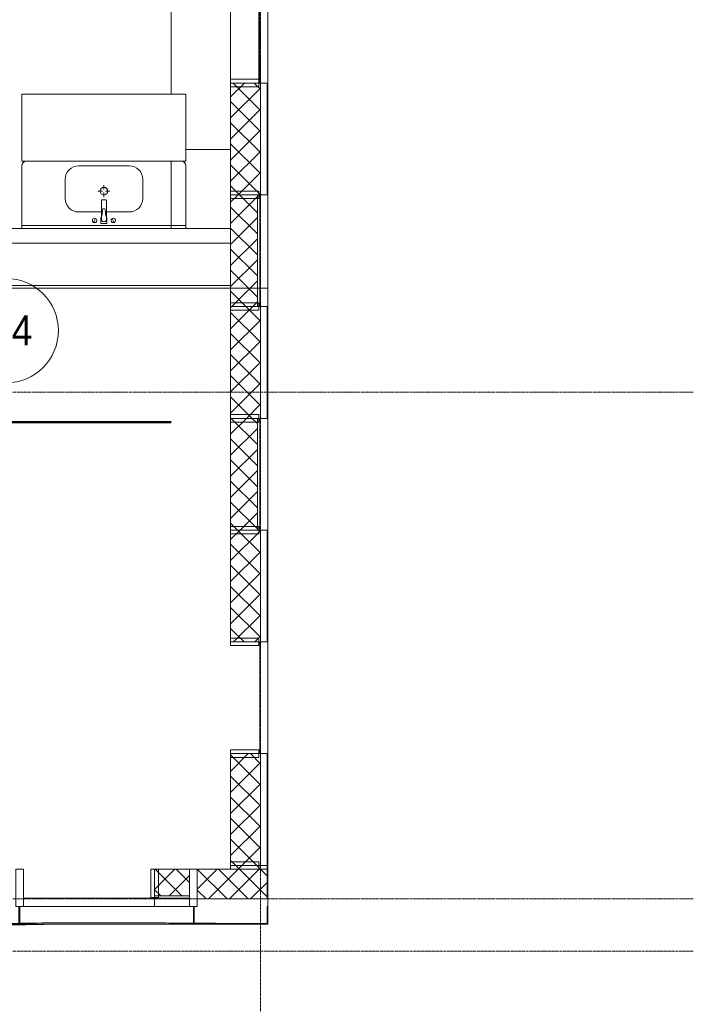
# Model space of a CAD drawing. Header units: millimetres. Extents: x 5617 to 106320, y 7718 to 217672.
# Tile 35 of 44: x 70372 to 74891, y 59193 to 65800. Entities that reach past the tile are written whole.
import ezdxf

# ---------------------------------------------------------------- set-up
doc = ezdxf.new("R2010")
doc.units = ezdxf.units.MM
doc.linetypes.add('ADSK_Линия сетки', pattern=[25, 20, -2.5, 0, -2.5])
doc.linetypes.add('Линия сетки', pattern=[25, 20, -2.5, 0, -2.5])
for name, color, linetype, lineweight in [('Импосты витража', 7, 'Continuous', 18), ('Колонны', 7, 'Continuous', 18), ('Марки помещений', 7, 'Continuous', 20), ('Мебель', 7, 'Continuous', 18), ('Оси', 7, 'Continuous', 9), ('Панели витража', 7, 'Continuous', 18), ('Перекрытия', 7, 'Continuous', 18), ('Сантехнические приборы', 7, 'Continuous', 18), ('Стены', 7, 'Continuous', 18), ('Стены разрез', 7, 'Continuous', 40), ('Стены штриховка', 7, 'Continuous', 40), ('Форма', 7, 'Continuous', 18), ('Формообразующий элемент-перекрытие', 7, 'Continuous', 18)]:
    doc.layers.add(name, color=color, linetype=linetype, lineweight=lineweight)
doc.styles.add('Arial_4', font='arial.ttf', dxfattribs={"width": 0.9, "height": 200})
pattern_1 = [(45, (0, 0), (-70.71068, 70.71068), []), (135, (0, 0), (-70.71068, -70.71068), [])]

# ---------------------------------------------------------------- blocks, each defined once
blk = doc.blocks.new('MR_Зона обслуживания - MR_Зона обслуживания-2560089-МКСС_K1_L21_67_500_')
at = {"layer": 'Мебель', "color": 254, "lineweight": 9, "true_color": 0xcccccc}
for p, q in [((550, 0), (-550, 0)), ((-550, 0), (-550, -450)), ((550, -450), (550, 0)), ((-550, -450), (550, -450))]:
    blk.add_line(p, q, dxfattribs=at)
blk = doc.blocks.new('MR_Тумба-Умывальник с зеркалом - Тумба-умывальник_1100-2560088-МКСС_K1_L21_67_500_')
at = {"layer": 'Сантехнические приборы', "color": 253, "true_color": 0xaaaaaa}
for p, q in [((-550, 0), (-550, -420)), ((550, 0), (-550, 0)), ((550, -420), (550, 0)), ((-550, -20), (550, -20)), ((-69.7, -39.8), (-55.6, -66.3)), ((20, -33.1), (-20, -33.1)), ((-20, -33.1), (-20, -73.1)), ((-17, -60), (-17, -73.1)), ((17, -73.1), (17, -60)), ((20, -73.1), (20, -33.1)), ((69.7, -39.8), (55.6, -66.3)), ((-17, -110), (-170, -110)), ((-20, -73.1), (-17, -73.1)), ((-17, -73.1), (-17, -187.9)), ((17, -187.9), (17, -73.1)), ((17, -73.1), (20, -73.1)), ((170, -110), (17, -110)), ((-14, -190.9), (14, -190.9)), ((-260, -200), (-260, -330)), ((-10, -250), (-40, -250)), ((0, -210), (0, -240)), ((0, -290), (0, -260)), ((40, -250), (10, -250)), ((260, -330), (260, -200)), ((-520, -450), (520, -450)), ((-170, -420), (170, -420))]:
    blk.add_line(p, q, dxfattribs=at)
for centre, radius, start, end in [((-62.7, -53.1), 15, 360, 180), ((-62.7, -53.1), 15, 180, 360), ((0, -60), 17, 360, 180), ((62.7, -53.1), 15, 360, 180), ((62.7, -53.1), 15, 180, 360), ((-170, -200), 90, 90, 180), ((-217.6, -129.9), 208.5, 1.5946, 15.81769), ((0, -124.1), 9.19, 180, 360), ((217.6, -129.9), 208.5, 164.18231, 178.4054), ((170, -200), 90, 360, 90), ((-14, -187.9), 3, 180, 270), ((-14, -187.9), 3, 195, 255), ((14, -187.9), 3, 270, 0), ((14, -187.9), 3, 285, 345), ((0, -250), 25, 0, 180), ((0, -250), 25, 180, 0), ((-170, -330), 90, 180, 270), ((170, -330), 90, 270, 360), ((-520, -420), 30, 180, 270), ((520, -420), 30, 270, 360)]:
    blk.add_arc(centre, radius, start, end, dxfattribs=at)
blk = doc.blocks.new('135_SLK_K1_AR_rvt-1-МКСС_K1_L21_67_500_')
at = {"layer": 'Перекрытия', "color": 254, "true_color": 0xcccccc}
for p, q in [((56950, 65300), (56950, 66800)), ((56950, 64400), (56950, 64850))]:
    blk.add_line(p, q, dxfattribs=at)
at = {"layer": 'Стены', "color": 254, "true_color": 0xcccccc}
for p, q in [((53400, 64400), (57350, 64400)), ((57350, 64300), (53400, 64300))]:
    blk.add_line(p, q, dxfattribs=at)
at = {"layer": 'Стены разрез', "color": 254, "true_color": 0xcccccc}
for p, q in [((52799.6, 63099.6), (56950, 63099.6)), ((56950, 63100.4), (52800.4, 63100.4)), ((56950, 63099.6), (56950, 63100.4))]:
    blk.add_line(p, q, dxfattribs=at)
at = {"layer": 'Мебель', "color": 254, "lineweight": 18, "true_color": 0xcccccc, "rotation": 180}
blk.add_blockref('MR_Зона обслуживания - MR_Зона обслуживания-2560089-МКСС_K1_L21_67_500_', (56500, 64850), dxfattribs=at)
at = {"layer": 'Сантехнические приборы', "color": 253, "lineweight": 18, "true_color": 0xaaaaaa, "rotation": 180}
blk.add_blockref('MR_Тумба-Умывальник с зеркалом - Тумба-умывальник_1100-2560088-МКСС_K1_L21_67_500_', (56500, 64400), dxfattribs=at)
blk = doc.blocks.new('Rectangular Mullion - R_InvisibleFrame_50Wx250H-6862386-МКСС_K1_L21_67_500_')
at = {"layer": 'Импосты витража', "color": 254, "lineweight": 5, "true_color": 0xcccccc}
for p, q in [((-25, 60), (-25, 250)), ((-25, 250), (25, 250)), ((25, 250), (25, 60)), ((25, 60), (-25, 60))]:
    blk.add_line(p, q, dxfattribs=at)
blk = doc.blocks.new('Rectangular Mullion - R_InvisibleFrame_50Wx250H-6862383-МКСС_K1_L21_67_500_')
at = {"layer": 'Импосты витража', "color": 254, "lineweight": 5, "true_color": 0xcccccc}
for p, q in [((57350.002103, 66100), (57350.002103, 65400)), ((57540.002103, 66100), (57540.002103, 65400))]:
    blk.add_line(p, q, dxfattribs=at)
blk = doc.blocks.new('System Panel - A_PAN_Glass_Окно-6862494-МКСС_K1_L21_67_500_')
at = {"layer": 'Панели витража', "color": 254, "lineweight": 5, "true_color": 0xcccccc}
for p, q in [((375, 0), (-375, 0)), ((-375, 0), (-375, -55)), ((-375, -55), (375, -55)), ((375, -55), (375, 0))]:
    blk.add_line(p, q, dxfattribs=at)
blk = doc.blocks.new('System Panel - A_PAN_Glass-6824649-МКСС_K1_L21_67_500_')
at = {"layer": 'Панели витража', "color": 254, "lineweight": 5, "true_color": 0xcccccc}
for p, q in [((440, 0), (-440, 0)), ((-440, 0), (-440, -55)), ((440, -55), (440, 0)), ((-440, -55), (440, -55))]:
    blk.add_line(p, q, dxfattribs=at)
blk = doc.blocks.new('Rectangular Mullion - R_InvisibleFrame_50Wx250H-3980528-МКСС_K1_L21_67_500_')
at = {"layer": 'Импосты витража', "color": 254, "lineweight": 5, "true_color": 0xcccccc}
for p, q in [((-25, 60), (-25, 250)), ((-25, 250), (25, 250)), ((25, 250), (25, 60)), ((25, 60), (-25, 60))]:
    blk.add_line(p, q, dxfattribs=at)
blk = doc.blocks.new('Rectangular Mullion - R_StandardFrame_50Wx250H-V21-МКСС_K1_L21_67_500_')
at = {"layer": 'Импосты витража', "color": 254, "lineweight": 5, "true_color": 0xcccccc}
for p, q in [((-25, 0), (-25, 250)), ((-25, 250), (25, 250)), ((25, 250), (25, 0)), ((0, 0), (-25, 0)), ((25, 0), (5, 0))]:
    blk.add_line(p, q, dxfattribs=at)
blk = doc.blocks.new('A_SLK_PAN_Type1 - Прямой тип панели-6054257-МКСС_K1_L21_67_500_')
at = {"layer": 'Колонны', "color": 254, "lineweight": 5, "true_color": 0xcccccc}
for p, q in [((-245, 0), (-250, 0)), ((-250, 0), (-250, -120)), ((-245, -115), (-245, 0)), ((245, 0), (245, -115)), ((250, 0), (245, 0)), ((250, -120), (250, 0)), ((-250, -120), (250, -120)), ((245, -115), (-245, -115))]:
    blk.add_line(p, q, dxfattribs=at)
blk = doc.blocks.new('A_SLK_PAN_Type1 - Прямой тип панели-6054258-МКСС_K1_L21_67_500_')
at = {"layer": 'Колонны', "color": 254, "lineweight": 5, "true_color": 0xcccccc}
for p, q in [((-180, 0), (-185, 0)), ((-185, 0), (-185, -120)), ((-180, -115), (-180, 0)), ((180, 0), (180, -115)), ((185, 0), (180, 0)), ((185, -120), (185, 0)), ((-185, -120), (185, -120)), ((180, -115), (-180, -115))]:
    blk.add_line(p, q, dxfattribs=at)
blk = doc.blocks.new('A_OGR_PAN_Отлив - A_OGR_PAN_Отлив-5583344-МКСС_K1_L21_67_500_')
at = {"layer": 'Колонны', "color": 254, "lineweight": 5, "true_color": 0xcccccc}
blk.add_line((582.5, 120), (-582.5, 120), dxfattribs=at)
blk = doc.blocks.new('Rectangular Mullion - R_StandardFrame_50Wx250H-V40-МКСС_K1_L21_67_500_')
at = {"layer": 'Импосты витража', "color": 254, "lineweight": 5, "true_color": 0xcccccc}
for p, q in [((-25, 0), (-25, 250)), ((-25, 250), (25, 250)), ((25, 250), (25, 0)), ((-5, 0), (-25, 0)), ((25, 0), (0, 0))]:
    blk.add_line(p, q, dxfattribs=at)
blk = doc.blocks.new('135_SLK_K1_AR_FCD_rvt-1-МКСС_K1_L21_67_500_')
at = {"layer": 'Стены разрез', "lineweight": 5, "true_color": 0xcccccc}
h = blk.add_hatch(dxfattribs=at)
h.set_pattern_fill('FP_4', color=254, style=0, pattern_type=2)
h.set_pattern_definition(pattern_1)
h.paths.add_polyline_path([(57550, 64625), (57550, 65375), (57350, 65375), (57350, 64625)])
h = blk.add_hatch(dxfattribs=at)
h.set_pattern_fill('FP_4', color=254, style=0, pattern_type=2)
h.set_pattern_definition(pattern_1)
h.paths.add_polyline_path([(57379.1, 63875), (57530, 63875), (57530, 64625), (57350, 64625), (57350, 63875)])
h = blk.add_hatch(dxfattribs=at)
h.set_pattern_fill('FP_4', color=254, style=0, pattern_type=2)
h.set_pattern_definition(pattern_1)
h.paths.add_polyline_path([(57550, 63125), (57550, 63875), (57350, 63875), (57350, 63125), (57379.1, 63125)])
h = blk.add_hatch(dxfattribs=at)
h.set_pattern_fill('FP_4', color=254, style=0, pattern_type=2)
h.set_pattern_definition(pattern_1)
h.paths.add_polyline_path([(57350, 62375), (57530, 62375), (57530, 63125), (57350, 63125), (57350, 62556.3)])
h = blk.add_hatch(dxfattribs=at)
h.set_pattern_fill('FP_4', color=254, style=0, pattern_type=2)
h.set_pattern_definition(pattern_1)
h.paths.add_polyline_path([(57550, 61625), (57550, 62375), (57350, 62375), (57350, 61625)])
h = blk.add_hatch(dxfattribs=at)
h.set_pattern_fill('FP_4', color=254, style=0, pattern_type=2)
h.set_pattern_definition(pattern_1)
h.paths.add_polyline_path([(57550, 60125), (57550, 60875), (57350, 60875), (57350, 60125)])
h = blk.add_hatch(dxfattribs=at)
h.set_pattern_fill('FP_4', color=254, style=0, pattern_type=2)
h.set_pattern_definition(pattern_1)
h.paths.add_polyline_path([(57550, 60100), (57550, 60125), (57350, 60125), (57350, 60100)])
h = blk.add_hatch(dxfattribs=at)
h.set_pattern_fill('FP_4', color=254, style=0, pattern_type=2)
h.set_pattern_definition(pattern_1)
h.paths.add_polyline_path([(57075, 59920), (57075, 60100), (56840, 60100), (56840, 59920)])
h = blk.add_hatch(dxfattribs=at)
h.set_pattern_fill('FP_4', color=254, style=0, pattern_type=2)
h.set_pattern_definition(pattern_1)
h.paths.add_polyline_path([(57207.3, 59900), (57595, 59900), (57595, 60100), (57125, 60100), (57125, 59900)])
at = {"layer": 'Стены разрез', "color": 254, "lineweight": 9, "true_color": 0xcccccc}
for p, q in [((57350, 65375), (57350, 64625)), ((57600, 65375), (57350, 65375)), ((57600, 64625), (57600, 65375)), ((57350, 64625), (57600, 64625)), ((57350, 64625), (57350, 63875)), ((57600, 64625), (57350, 64625)), ((57600, 63875), (57600, 64625)), ((57350, 63875), (57350, 63125)), ((57600, 63875), (57350, 63875)), ((57350, 63875), (57600, 63875)), ((57600, 63125), (57600, 63875)), ((57350, 63125), (57600, 63125)), ((57350, 63125), (57350, 62375)), ((57600, 63125), (57350, 63125)), ((57600, 62375), (57600, 63125)), ((57350, 62375), (57350, 61625)), ((57600, 62375), (57350, 62375)), ((57350, 62375), (57600, 62375)), ((57600, 61625), (57600, 62375)), ((57350, 61625), (57600, 61625)), ((57350, 60875), (57350, 60125)), ((57600, 60875), (57350, 60875)), ((57600, 60125), (57600, 60875)), ((57350, 60125), (57600, 60125)), ((57350, 60125), (57350, 60100)), ((57600, 60125), (57350, 60125)), ((57600, 60100), (57600, 60125)), ((57075, 60100), (56840, 60100)), ((56840, 60100), (56840, 59850)), ((57075, 59850), (57075, 60100)), ((57350, 60100), (57125, 60100)), ((57125, 60100), (57125, 59900)), ((57600, 59900), (57600, 60100)), ((57125, 59900), (57595, 59900)), ((57595, 59900), (57600, 59900)), ((57595, 59900), (57600, 59900)), ((56840, 59850), (57075, 59850))]:
    blk.add_line(p, q, dxfattribs=at)
at = {"layer": 'Стены штриховка', "color": 254, "lineweight": 9, "true_color": 0xcccccc}
for p, q in [((57550, 64625), (57550, 65375)), ((57595, 64625), (57595, 65375)), ((57530, 63875), (57530, 64625)), ((57545, 63875), (57545, 64625)), ((57550, 63125), (57550, 63875)), ((57595, 63125), (57595, 63875)), ((57530, 62375), (57530, 63125)), ((57545, 62375), (57545, 63125)), ((57550, 61625), (57550, 62375)), ((57595, 61625), (57595, 62375)), ((57550, 60125), (57550, 60875)), ((57595, 60125), (57595, 60875)), ((57550, 60100), (57550, 60125)), ((57595, 60100), (57595, 60125)), ((57350, 60100), (57550, 60100)), ((57550, 60100), (57595, 60100)), ((57595, 60100), (57595, 59900)), ((57600, 59900), (57600, 60100)), ((56840, 59920), (57075, 59920)), ((56840, 59905), (57075, 59905))]:
    blk.add_line(p, q, dxfattribs=at)
at = {"layer": 'Форма', "color": 254, "lineweight": 5, "true_color": 0xcccccc}
blk.add_line((57350, 64930), (57050, 64930), dxfattribs=at)
at = {"layer": 'Форма', "color": 254, "lineweight": 9, "true_color": 0xcccccc}
for p, q in [((57600, 63999.3), (48990, 63999.3)), ((57600, 59850), (57600, 63999.3))]:
    blk.add_line(p, q, dxfattribs=at)
at = {"layer": 'Форма', "color": 254, "lineweight": 5, "true_color": 0xcccccc}
blk.add_open_spline([(22960.9, 59315.6), (23921.4, 59304.8), (32653.8, 59261.7), (51193, 59682.2), (56217.7, 59730)], degree=3, knots=[40.184628, 40.184628, 40.184628, 40.184628, 45.960513, 86.414517, 86.414517, 86.414517, 86.414517], dxfattribs=at)
at = {"layer": 'Форма', "color": 254, "lineweight": 9, "true_color": 0xcccccc}
for points, knots in [([(55935, 59738.4), (56034.6, 59738.7), (56235.5, 59739.3), (56537.5, 59739.6), (56790.5, 59739.3), (56967.6, 59738.6), (57053.9, 59738.2), (57089.6, 59737.9), (57100, 59737.9)], [-0.03668474, -0.03668474, -0.03668474, -0.03668474, -0.03010033, -0.02341137, -0.01672241, -0.01337793, -0.01170569, -0.01101893, -0.01101893, -0.01101893, -0.01101893]), ([(57104.9, 59737.8), (57118.2, 59737.7), (57137.8, 59737.6), (57163.7, 59737.4), (57182.7, 59737.2), (57201.6, 59737.1), (57220.6, 59736.9), (57239.6, 59736.7), (57258.6, 59736.5), (57277.5, 59736.3), (57296.5, 59736.1), (57315.5, 59735.9), (57334.4, 59735.6), (57353.4, 59735.4), (57368, 59735.2), (57376.2, 59735), (57378.1, 59735)], [-0.010911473, -0.010911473, -0.010911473, -0.010911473, -0.010033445, -0.009615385, -0.009197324, -0.008779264, -0.008361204, -0.007943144, -0.007525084, -0.007107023, -0.006688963, -0.006270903, -0.005852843, -0.005434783, -0.005016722, -0.004892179, -0.004892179, -0.004892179, -0.004892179])]:
    blk.add_open_spline(points, degree=3, knots=knots, dxfattribs=at)
at = {"layer": 'Форма', "color": 254, "lineweight": 5, "true_color": 0xcccccc}
blk.add_open_spline([(57106.2, 59735.1), (57128.6, 59735.1), (57150.4, 59735.1), (57171.7, 59735)], degree=3, dxfattribs=at)
at = {"layer": 'Формообразующий элемент-перекрытие', "color": 254, "lineweight": 5, "true_color": 0xcccccc}
blk.add_line((52800, 64016.8), (57350, 64016.8), dxfattribs=at)
blk.add_open_spline([(57144.7, 59737.5), (57131.4, 59737.6), (57118.2, 59737.7), (57104.9, 59737.8)], degree=3, dxfattribs=at)
at = {"layer": 'Импосты витража', "color": 254, "lineweight": 5, "true_color": 0xcccccc}
blk.add_blockref('Rectangular Mullion - R_InvisibleFrame_50Wx250H-6862383-МКСС_K1_L21_67_500_', (0, 0), dxfattribs=at)
at = {"layer": 'Импосты витража', "color": 254, "lineweight": 5, "true_color": 0xcccccc, "extrusion": (0, 0, -1), "rotation": 270.0000000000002}
for p in [(-57600, 65375), (-57600, 64625), (-57600, 63875), (-57600, 63125), (-57600, 62375), (-57600, 61625), (-57600, 60875), (-57600, 60125)]:
    blk.add_blockref('Rectangular Mullion - R_InvisibleFrame_50Wx250H-6862386-МКСС_K1_L21_67_500_', p, dxfattribs=at)
at = {"layer": 'Импосты витража', "color": 254, "lineweight": 5, "true_color": 0xcccccc, "extrusion": (0, 0, -1)}
for name, p in [('Rectangular Mullion - R_StandardFrame_50Wx250H-V21-МКСС_K1_L21_67_500_', (-55935, 59850)), ('Rectangular Mullion - R_InvisibleFrame_50Wx250H-3980528-МКСС_K1_L21_67_500_', (-56840, 59850)), ('Rectangular Mullion - R_StandardFrame_50Wx250H-V40-МКСС_K1_L21_67_500_', (-57100, 59850))]:
    blk.add_blockref(name, p, dxfattribs=at)
at = {"layer": 'Колонны', "color": 254, "lineweight": 5, "true_color": 0xcccccc}
for name, p in [('A_SLK_PAN_Type1 - Прямой тип панели-6054258-МКСС_K1_L21_67_500_', (55750, 59850)), ('A_SLK_PAN_Type1 - Прямой тип панели-6054257-МКСС_K1_L21_67_500_', (57350, 59850))]:
    blk.add_blockref(name, p, dxfattribs=at)
at = {"layer": 'Колонны', "color": 254, "lineweight": 5, "true_color": 0xcccccc, "rotation": 180}
blk.add_blockref('A_OGR_PAN_Отлив - A_OGR_PAN_Отлив-5583344-МКСС_K1_L21_67_500_', (56517.5, 59850), dxfattribs=at)
at = {"layer": 'Панели витража', "color": 254, "lineweight": 5, "true_color": 0xcccccc}
for name, p, rotation in [('System Panel - A_PAN_Glass_Окно-6862494-МКСС_K1_L21_67_500_', (57600, 65750), 269.9999999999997), ('System Panel - A_PAN_Glass_Окно-6862494-МКСС_K1_L21_67_500_', (57600, 61250), 269.9999999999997), ('System Panel - A_PAN_Glass-6824649-МКСС_K1_L21_67_500_', (56400, 59850), 180)]:
    blk.add_blockref(name, p, dxfattribs=dict(at, rotation=rotation))
blk = doc.blocks.new('050_Марка_Помещение - Номер-620969-МКСС_K1_L21_67_500_')
at = {"layer": 'Марки помещений'}
blk.add_circle((0, 0), 3.5, dxfattribs=at)

msp = doc.modelspace()

# ---------------------------------------------------------------- linework, layer by layer
at = {"layer": 'Оси', "linetype": 'Линия сетки'}
msp.add_line((71987.3, 54703.8), (71987.3, 80999.9), dxfattribs=at)
at = {"layer": 'Оси', "linetype": 'ADSK_Линия сетки'}
for p, q in [((74890.6, 63300), (25783.4, 63300)), ((74890.6, 59900), (25783.4, 59900)), ((74890.6, 59550), (25783.4, 59550))]:
    msp.add_line(p, q, dxfattribs=at)

# ---------------------------------------------------------------- block references
at = {"lineweight": 5}
for name in ['135_SLK_K1_AR_FCD_rvt-1-МКСС_K1_L21_67_500_', '135_SLK_K1_AR_rvt-1-МКСС_K1_L21_67_500_']:
    msp.add_blockref(name, (14437.3, 0), dxfattribs=at)
at = {"layer": 'Марки помещений', "xscale": 99.99999999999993, "yscale": 99.99999999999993, "zscale": 99.99999999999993}
msp.add_blockref('050_Марка_Помещение - Номер-620969-МКСС_K1_L21_67_500_', (70281.6, 63713.7), dxfattribs=at)

# ---------------------------------------------------------------- texts
at = {"layer": 'Марки помещений', "lineweight": 9, "insert": (70095.1, 63815.4), "char_height": 200, "width": 447.342, "attachment_point": 1, "style": 'Arial_4'}
msp.add_mtext('1-4', dxfattribs=at)

doc.saveas('drawing.dxf')
